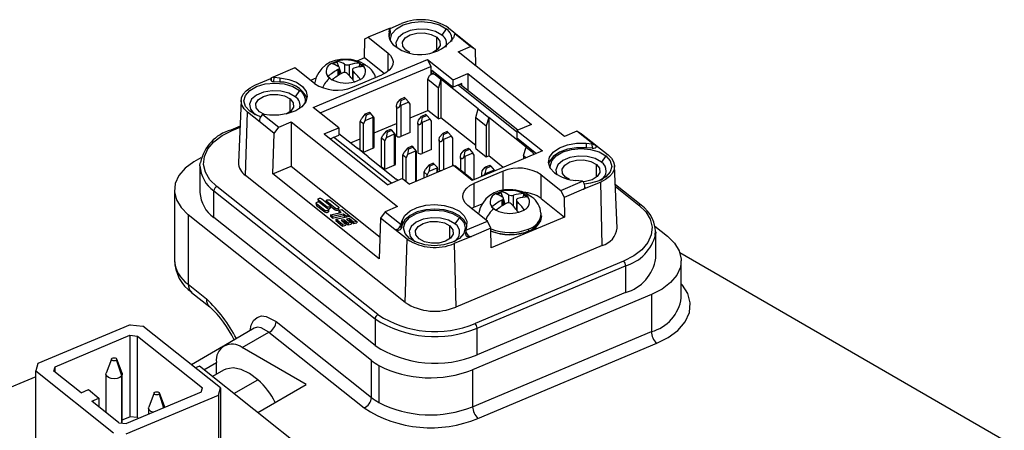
# Model space of a CAD drawing. Header units: millimetres. Extents: x 0 to 699, y 0 to 540.
# Tile 15 of 16: x 525 to 579, y 452 to 474. Entities that reach past the tile are written whole.
import ezdxf

# ---------------------------------------------------------------- set-up
doc = ezdxf.new("R2010")
doc.units = ezdxf.units.MM
doc.header["$LTSCALE"] = 2.5

msp = doc.modelspace()

# ---------------------------------------------------------------- linework, layer by layer
for p, q in [((545.2277, 473.892), (545.863, 474.1584)), ((543.8405, 473.3103), (544.023, 473.4101)), ((545.2265, 473.9149), (544.023, 473.4101)), ((544.023, 473.4101), (545.1062, 472.5494)), ((545.1746, 473.4554), (545.165, 473.4153)), ((545.1746, 473.7004), (545.2251, 473.8846)), ((545.1746, 473.7004), (545.1746, 473.4554)), ((545.2274, 473.6481), (545.1746, 473.4554)), ((545.2251, 473.8846), (545.2274, 473.6481)), ((545.2299, 473.6669), (545.2276, 473.9034)), ((547.8019, 472.6916), (547.8019, 473.4042)), ((548.3277, 473.8697), (548.085, 473.5229)), ((548.4518, 473.9217), (549.1319, 473.3813)), ((548.7808, 473.5595), (548.7302, 473.3753)), ((549.6701, 472.8938), (548.7957, 473.5885)), ((543.8138, 472.2698), (543.8405, 473.3103)), ((548.9882, 472.6078), (549.6701, 472.8938)), ((549.1424, 473.3731), (549.9212, 472.7543)), ((549.6701, 472.8938), (549.9212, 472.7543)), ((545.1062, 472.5494), (545.1062, 471.5314)), ((546.3158, 472.5659), (546.1029, 472.6916)), ((554.866, 467.9374), (548.9882, 472.6078)), ((549.9212, 472.7543), (549.9533, 471.8409)), ((540.9865, 469.5371), (547.2968, 472.1838)), ((541.3646, 469.2366), (547.4732, 471.7987)), ((541.9814, 471.9589), (542.305, 472.0947)), ((541.9933, 471.9561), (541.9814, 471.9589)), ((542.305, 472.0263), (542.0777, 471.931)), ((542.305, 472.0947), (542.3169, 472.0918)), ((542.305, 472.0263), (542.305, 472.0947)), ((542.3952, 471.7793), (542.305, 472.0263)), ((542.7165, 471.917), (542.7165, 471.4619)), ((542.9958, 471.27), (542.9958, 471.8914)), ((543.8138, 472.2698), (543.3947, 472.094)), ((543.5621, 471.9114), (543.4805, 471.7618)), ((543.5457, 471.9794), (543.5621, 471.9797)), ((543.5621, 471.9797), (543.6797, 471.8923)), ((543.5621, 471.9114), (543.5621, 471.9797)), ((543.7153, 471.7896), (543.5621, 471.9114)), ((543.6797, 471.8923), (543.7972, 471.7929)), ((543.7972, 471.7929), (543.7809, 471.7926)), ((544.906, 471.402), (543.8138, 472.2698)), ((547.2968, 472.1838), (548.7075, 471.0629)), ((547.2968, 472.1838), (547.4732, 471.7987)), ((547.4732, 471.7987), (547.4732, 471.3928)), ((539.9779, 471.7135), (538.7744, 471.2087)), ((541.0611, 470.8528), (539.9779, 471.7135)), ((541.7823, 471.2332), (541.7987, 471.2467)), ((541.8998, 471.1458), (541.7823, 471.2332)), ((542.3486, 471.62), (542.3486, 471.2905)), ((542.431, 471.3433), (542.431, 471.7218)), ((542.5322, 471.404), (542.431, 471.681)), ((543.1485, 471.6197), (543.1485, 471.0933)), ((543.1563, 470.6612), (544.7744, 471.3399)), ((543.1867, 471.0459), (543.1867, 471.5433)), ((547.6972, 471.4574), (547.5095, 471.3787)), ((547.532, 471.5887), (548.7075, 470.6546)), ((547.532, 471.3514), (547.532, 471.5887)), ((547.6533, 471.4923), (547.6533, 471.439)), ((547.7965, 471.3785), (547.7156, 471.3446)), ((547.7156, 471.3446), (548.0388, 471.0877)), ((548.7075, 471.0629), (549.5165, 471.4022)), ((549.5165, 471.4022), (553.0433, 468.6)), ((549.5165, 471.4022), (549.5165, 470.4707)), ((537.7729, 470.7652), (538.6445, 471.1308)), ((538.6449, 471.1371), (538.6412, 471.0746)), ((538.6792, 471.0027), (538.689, 471.1651)), ((538.81, 470.9565), (538.8246, 471.2001)), ((539.1438, 470.926), (538.81, 470.9565)), ((538.8246, 471.2001), (539.1438, 471.1709)), ((539.1438, 471.1709), (539.1438, 470.926)), ((541.1301, 471.1442), (540.8449, 471.0246)), ((541.0648, 470.8927), (541.0606, 470.8532)), ((541.0619, 470.8522), (541.0648, 470.8927)), ((542.0174, 471.0464), (541.8998, 471.1458)), ((542.0338, 471.0599), (542.0174, 471.0464)), ((543.2745, 470.9315), (543.2626, 470.9475)), ((543.5981, 471.0672), (543.2745, 470.9315)), ((543.5862, 471.0832), (543.5981, 471.0672)), ((547.3095, 471.0871), (547.3236, 471.1339)), ((547.3095, 471.0871), (547.8973, 470.6201)), ((547.3095, 469.3724), (547.3095, 471.0871)), ((548.0388, 471.0877), (547.8973, 470.6201)), ((550.0961, 469.4531), (548.0388, 471.0877)), ((548.0388, 471.0877), (548.0388, 468.9647)), ((548.7075, 470.6546), (548.7075, 471.0629)), ((549.1929, 470.8582), (548.7075, 470.6546)), ((548.9907, 470.7734), (552.2342, 468.1962)), ((552.276, 468.2782), (549.0856, 470.8132)), ((549.1929, 470.7279), (549.1929, 470.8582)), ((540.2376, 470.4765), (539.9949, 470.1297)), ((547.8973, 468.9054), (547.8973, 470.6201)), ((537.0095, 469.9261), (536.8628, 466.4987)), ((539.7117, 469.2984), (539.7117, 470.011)), ((545.5831, 469.6043), (545.5831, 467.9977)), ((545.6148, 469.7695), (545.7846, 469.9738)), ((545.7842, 469.6349), (545.8434, 469.9271)), ((546.0274, 470.0756), (545.7846, 469.9738)), ((545.7846, 469.9738), (545.8434, 469.9271)), ((546.2666, 469.8205), (545.8213, 469.6338)), ((545.8213, 469.6338), (545.8213, 467.9276)), ((545.8434, 469.9271), (546.0861, 470.0289)), ((546.0861, 470.0289), (546.0274, 470.0756)), ((546.0861, 470.0289), (546.2666, 469.8205)), ((546.3472, 469.7135), (546.2666, 469.8205)), ((546.3472, 468.1482), (546.3472, 469.7135)), ((537.2442, 465.7915), (537.3629, 469.2708)), ((538.0535, 468.722), (537.3629, 469.2708)), ((537.7296, 469.1796), (537.4869, 469.3228)), ((537.7296, 469.1796), (537.7764, 469.1446)), ((538.2957, 469.1443), (538.0128, 469.2984)), ((538.2091, 469.1483), (539.0835, 468.4535)), ((538.5807, 469.1183), (538.2615, 469.1475)), ((542.3972, 468.4162), (540.9865, 469.5371)), ((543.843, 469.1595), (543.6626, 468.9424)), ((543.9018, 469.1128), (543.8389, 468.8023)), ((544.0857, 469.2613), (543.843, 469.1595)), ((543.843, 469.1595), (543.9018, 469.1128)), ((543.9018, 469.1128), (544.1445, 469.2145)), ((544.1445, 469.2145), (544.0857, 469.2613)), ((544.3143, 469.0184), (544.1445, 469.2145)), ((546.3472, 468.9688), (547.3095, 469.3724)), ((547.2029, 469.1415), (546.9602, 469.0398)), ((547.019, 468.993), (547.2617, 469.0948)), ((547.2617, 469.0948), (547.2029, 469.1415)), ((547.2617, 469.0948), (547.4422, 468.8865)), ((547.8973, 468.9054), (547.3095, 469.3724)), ((549.9545, 468.9855), (550.0961, 469.4531)), ((550.0961, 469.4531), (550.6839, 468.9861)), ((538.0175, 468.8284), (538.0154, 468.7939)), ((538.8323, 468.1033), (538.0535, 468.7222)), ((539.0835, 468.4535), (539.7654, 468.7395)), ((539.7654, 468.7395), (545.6432, 464.0691)), ((539.7654, 468.7395), (539.7654, 466.2899)), ((543.582, 468.7678), (543.6626, 468.9424)), ((543.7583, 468.6276), (543.582, 468.7678)), ((543.582, 467.2025), (543.582, 468.7678)), ((543.8389, 468.8023), (543.7583, 468.6276)), ((543.7583, 467.0623), (543.7583, 468.6276)), ((544.2842, 468.9891), (543.8389, 468.8023)), ((544.2842, 468.9891), (544.2842, 467.2829)), ((544.346, 467.353), (544.346, 468.9594)), ((544.346, 468.1294), (545.5831, 468.6483)), ((546.7587, 468.6702), (546.7587, 467.0636)), ((546.7904, 468.8355), (546.9602, 469.0398)), ((546.9598, 468.7008), (547.019, 468.993)), ((546.9602, 469.0398), (547.019, 468.993)), ((547.4422, 468.8865), (546.9969, 468.6997)), ((546.9969, 468.6997), (546.9969, 466.9935)), ((547.5227, 468.7794), (547.4422, 468.8865)), ((547.5227, 467.2141), (547.5227, 468.7794)), ((547.8973, 468.9054), (548.0388, 468.9647)), ((549.9545, 467.4426), (548.0388, 468.9647)), ((549.9545, 468.9855), (550.5423, 468.5184)), ((549.9545, 467.2707), (549.9545, 468.9855)), ((550.6839, 468.9861), (550.5423, 468.5184)), ((550.5423, 468.5184), (550.5423, 466.8037)), ((552.7411, 467.3515), (550.6839, 468.9861)), ((550.6839, 468.9861), (550.6839, 466.8631)), ((553.0433, 468.6), (552.2342, 468.2607)), ((536.9486, 468.504), (536.4399, 468.2907)), ((536.5173, 468.2696), (536.9463, 468.4495)), ((538.756, 465.8665), (538.8323, 468.1033)), ((538.8323, 468.1033), (539.0835, 468.4535)), ((541.5882, 468.0769), (542.3972, 468.4162)), ((541.5882, 468.0769), (545.1149, 465.2747)), ((541.9245, 467.8097), (542.3972, 468.0079)), ((542.3972, 468.4162), (542.3972, 468.0079)), ((542.3972, 468.1061), (543.4332, 467.2829)), ((544.7575, 467.8337), (544.8381, 468.0083)), ((545.0186, 468.2254), (544.8381, 468.0083)), ((545.0774, 468.1787), (545.0145, 467.8682)), ((545.4597, 468.055), (545.0145, 467.8682)), ((545.2613, 468.3272), (545.0186, 468.2254)), ((545.0186, 468.2254), (545.0774, 468.1787)), ((545.0774, 468.1787), (545.3201, 468.2805)), ((545.3201, 468.2805), (545.2613, 468.3272)), ((545.4899, 468.0843), (545.3201, 468.2805)), ((545.4597, 468.055), (545.4597, 466.3488)), ((545.5216, 466.4189), (545.5216, 468.0253)), ((546.3472, 468.1482), (545.8213, 467.9276)), ((547.9659, 467.9014), (548.1358, 468.1057)), ((548.1354, 467.7668), (548.1946, 468.059)), ((548.3785, 468.2075), (548.1358, 468.1057)), ((548.1358, 468.1057), (548.1946, 468.059)), ((548.1946, 468.059), (548.4373, 468.1608)), ((548.4373, 468.1608), (548.3785, 468.2075)), ((548.4373, 468.1608), (548.6177, 467.9524)), ((552.2342, 468.2607), (553.6449, 467.1398)), ((552.2342, 468.2607), (552.2342, 467.8524)), ((555.5479, 468.2234), (554.866, 467.9374)), ((556.4223, 467.5286), (555.5479, 468.2234)), ((555.7991, 468.0839), (555.5479, 468.2234)), ((555.7991, 468.0839), (556.5779, 467.4651)), ((545.3044, 465.3542), (542.1139, 467.8891)), ((543.0513, 467.5864), (543.582, 467.809)), ((544.9339, 467.6936), (544.7575, 467.8337)), ((544.7575, 466.2684), (544.7575, 467.8337)), ((545.0145, 467.8682), (544.9339, 467.6936)), ((544.9339, 466.1283), (544.9339, 467.6936)), ((547.9343, 467.7361), (547.9343, 466.1295)), ((548.6177, 467.9524), (548.1724, 467.7656)), ((548.1724, 467.7656), (548.1724, 466.0933)), ((548.6983, 467.8453), (548.6177, 467.9524)), ((548.6983, 466.3138), (548.6983, 467.8453)), ((552.2342, 467.8524), (553.3086, 466.9988)), ((556.0508, 467.5586), (556.37, 467.5294)), ((556.0508, 467.5586), (556.0508, 467.3137)), ((556.37, 467.5294), (556.3846, 467.2831)), ((556.5872, 467.4576), (557.2686, 466.9162)), ((556.616, 467.4011), (556.6143, 467.4293)), ((544.021, 466.8159), (543.4332, 467.2829)), ((543.582, 467.2025), (543.7583, 467.0623)), ((543.7583, 467.0623), (544.2842, 467.2829)), ((545.9331, 466.8996), (546.0137, 467.0743)), ((546.1095, 466.7595), (545.9331, 466.8996)), ((545.9331, 465.6067), (545.9331, 466.8996)), ((546.1941, 467.2913), (546.0137, 467.0743)), ((546.19, 466.9342), (546.1095, 466.7595)), ((546.2529, 467.2446), (546.19, 466.9342)), ((546.6353, 467.1209), (546.19, 466.9342)), ((546.4369, 467.3931), (546.1941, 467.2913)), ((546.1941, 467.2913), (546.2529, 467.2446)), ((546.2529, 467.2446), (546.4956, 467.3464)), ((546.4956, 467.3464), (546.4369, 467.3931)), ((546.6655, 467.1503), (546.4956, 467.3464)), ((546.6353, 467.1209), (546.6353, 465.4486)), ((546.6971, 465.4848), (546.6971, 467.0912)), ((547.5227, 467.2141), (546.9969, 466.9935)), ((549.1415, 466.9673), (549.3114, 467.1716)), ((549.3109, 466.8327), (549.3701, 467.1249)), ((549.5541, 467.2734), (549.3114, 467.1716)), ((549.3114, 467.1716), (549.3701, 467.1249)), ((549.7933, 467.0183), (549.348, 466.8316)), ((549.3701, 467.1249), (549.6128, 467.2267)), ((549.6128, 467.2267), (549.5541, 467.2734)), ((549.6128, 467.2267), (549.7933, 467.0183)), ((553.6449, 467.1398), (549.7616, 465.5111)), ((549.8739, 466.9113), (549.7933, 467.0183)), ((549.8739, 465.5581), (549.8739, 466.9113)), ((549.9545, 467.2707), (550.5423, 466.8037)), ((552.5995, 466.8838), (552.7411, 467.3515)), ((552.5995, 466.8838), (552.7498, 466.7644)), ((552.5995, 466.8838), (552.5995, 466.7014)), ((552.7411, 467.3515), (553.0644, 467.0946)), ((553.0644, 467.0946), (553.1453, 467.1285)), ((556.3846, 467.2831), (556.0508, 467.3137)), ((534.7364, 466.3152), (534.7471, 466.4842)), ((544.021, 466.8159), (545.564, 465.5899)), ((544.9339, 466.1283), (545.4597, 466.3488)), ((546.1095, 465.4666), (546.1095, 466.7595)), ((547.3697, 466.3572), (547.1893, 466.1402)), ((547.6124, 466.459), (547.3697, 466.3572)), ((547.3697, 466.3572), (547.4285, 466.3105)), ((547.4285, 466.3105), (547.6712, 466.4123)), ((547.6712, 466.4123), (547.6124, 466.459)), ((547.8411, 466.2162), (547.6712, 466.4123)), ((549.1098, 466.8021), (549.1098, 466.0869)), ((549.348, 466.8316), (549.348, 465.8977)), ((550.7296, 466.3393), (550.4869, 466.2375)), ((550.5423, 466.8037), (550.6839, 466.8631)), ((551.4789, 466.2313), (550.6839, 466.8631)), ((550.7884, 466.2926), (550.7296, 466.3393)), ((556.6187, 465.6861), (556.6187, 466.3987)), ((557.1445, 466.8642), (556.9018, 466.5174)), ((534.7364, 466.3152), (534.7364, 464.8454)), ((546.061, 458.786), (537.2442, 465.7915)), ((538.756, 465.8665), (539.7654, 466.2899)), ((544.6339, 461.1962), (538.756, 465.8665)), ((539.7654, 466.2899), (544.6746, 462.3892)), ((544.7575, 466.2684), (544.9339, 466.1283)), ((548.733, 466.3284), (546.306, 465.3104)), ((547.1087, 465.9655), (547.1893, 466.1402)), ((547.285, 465.8254), (547.1087, 465.9655)), ((547.1087, 465.6471), (547.1087, 465.9655)), ((547.3656, 466.0001), (547.285, 465.8254)), ((547.285, 465.7211), (547.285, 465.8254)), ((547.4285, 466.3105), (547.3656, 466.0001)), ((547.8109, 466.1868), (547.3656, 466.0001)), ((547.8109, 466.1868), (547.8109, 465.9416)), ((547.8727, 465.9676), (547.8727, 466.1572)), ((549.7616, 465.5111), (548.733, 466.3284)), ((548.733, 466.3284), (548.7994, 466.3253)), ((549.0639, 466.1152), (548.7994, 466.3253)), ((549.1043, 466.0913), (549.0639, 466.1152)), ((549.5746, 465.7177), (549.1043, 466.0913)), ((551.4751, 466.0157), (549.8571, 465.337)), ((550.2854, 465.868), (550.2854, 465.7308)), ((550.3171, 466.0332), (550.4869, 466.2375)), ((550.4865, 465.8986), (550.5457, 466.1908)), ((550.4869, 466.2375), (550.5457, 466.1908)), ((550.9689, 466.0842), (550.5236, 465.8975)), ((550.5236, 465.8975), (550.5236, 465.8306)), ((550.5457, 466.1908), (550.7884, 466.2926)), ((550.7884, 466.2926), (550.9689, 466.0842)), ((551.0071, 466.0334), (550.9689, 466.0842)), ((551.4751, 464.9509), (551.4751, 466.0157)), ((553.5703, 465.8241), (554.6535, 464.9634)), ((553.5703, 464.5176), (553.5703, 465.8241)), ((557.7686, 462.8864), (557.622, 466.3137)), ((545.9239, 465.614), (545.1149, 465.2747)), ((545.6685, 465.5069), (545.564, 465.5899)), ((545.9239, 465.614), (546.306, 465.3104)), ((546.696, 465.474), (546.6971, 465.4848)), ((549.8026, 465.5282), (549.5341, 465.7415)), ((549.5341, 465.7415), (549.5746, 465.7177)), ((549.5746, 465.7094), (549.5746, 465.7177)), ((549.8571, 465.337), (549.8571, 464.0306)), ((554.6535, 464.9634), (555.857, 465.4682)), ((555.1326, 465.5603), (554.9197, 465.6861)), ((555.8068, 465.4768), (555.4876, 465.506)), ((556.8585, 465.4218), (555.908, 465.0231)), ((556.9448, 461.9238), (556.8585, 465.4218)), ((559.087, 464.1441), (557.6665, 465.2728)), ((533.3258, 464.9776), (533.3258, 461.1398)), ((535.5071, 464.946), (544.4003, 457.8798)), ((535.5071, 463.4762), (535.5071, 464.946)), ((544.5621, 458.1109), (535.6689, 465.1772)), ((551.0333, 464.7666), (551.3569, 464.9023)), ((551.0452, 464.7637), (551.0333, 464.7666)), ((551.3569, 464.834), (551.1296, 464.7386)), ((551.3569, 464.9023), (551.3688, 464.8995)), ((551.3569, 464.834), (551.3569, 464.9023)), ((551.4471, 464.587), (551.3569, 464.834)), ((551.7683, 464.7246), (551.7683, 464.2696)), ((552.614, 464.719), (552.5324, 464.5694)), ((552.5976, 464.7871), (552.614, 464.7874)), ((552.614, 464.7874), (552.7316, 464.7)), ((552.614, 464.719), (552.614, 464.7874)), ((552.7672, 464.5973), (552.614, 464.719)), ((554.6535, 464.9634), (554.836, 464.5736)), ((555.908, 465.0232), (554.836, 464.5736)), ((555.9903, 465.1204), (555.986, 465.1927)), ((557.6706, 465.1774), (558.9626, 464.1508)), ((541.1544, 464.2583), (541.1544, 464.1766)), ((541.6373, 463.8532), (541.1762, 464.2196)), ((541.1762, 464.2196), (541.1762, 464.1379)), ((541.2516, 464.4639), (541.2516, 464.3822)), ((541.7345, 464.0588), (541.2734, 464.4252)), ((541.2734, 464.4252), (541.2734, 464.3435)), ((541.2734, 464.3435), (541.3015, 464.3213)), ((541.3607, 464.297), (541.8218, 463.9306)), ((541.4579, 464.5026), (541.919, 464.1362)), ((541.7109, 464.3821), (541.7109, 464.3015)), ((542.1938, 463.977), (541.7327, 464.3434)), ((541.7327, 464.3434), (541.7327, 464.2842)), ((541.9172, 464.4208), (542.3783, 464.0544)), ((549.8571, 464.0306), (550.305, 464.2184)), ((551.4005, 464.4276), (551.4005, 464.0982)), ((551.4829, 464.151), (551.4829, 464.5295)), ((551.5841, 464.2116), (551.4829, 464.4887)), ((552.0477, 464.0777), (552.0477, 464.6991)), ((552.2004, 464.4273), (552.2004, 463.901)), ((552.2386, 463.8535), (552.2386, 464.351)), ((552.7316, 464.7), (552.8491, 464.6006)), ((552.8491, 464.6006), (552.8328, 464.6003)), ((553.5703, 464.5176), (554.8627, 463.4907)), ((554.836, 464.5736), (554.8627, 463.4907)), ((544.1996, 455.5873), (534.0897, 463.6203)), ((534.0897, 463.6203), (534.0897, 459.7826)), ((541.1762, 464.1379), (541.6373, 463.7715)), ((541.6373, 463.7715), (541.6373, 463.8532)), ((541.7345, 463.9999), (541.7345, 464.0588)), ((541.8435, 463.8102), (541.8435, 463.8919)), ((541.9334, 463.6179), (542.5365, 463.7516)), ((542.06, 463.5173), (541.9334, 463.6179)), ((541.9334, 463.6179), (541.9334, 463.5363)), ((541.9408, 464.0158), (541.9408, 464.0975)), ((541.9408, 464.0964), (542.1938, 463.8954)), ((542.6631, 463.651), (542.06, 463.5173)), ((542.1938, 463.8954), (542.1938, 463.977)), ((542.3948, 463.8642), (542.5691, 463.9028)), ((542.5365, 463.7516), (542.3948, 463.8642)), ((542.3948, 463.8642), (542.3948, 463.7825)), ((542.3948, 463.7825), (542.4561, 463.7338)), ((542.4001, 463.934), (542.4001, 464.0157)), ((542.5691, 463.9028), (542.9747, 463.5805)), ((542.8005, 463.5419), (542.6631, 463.651)), ((542.6631, 463.651), (542.6631, 463.5693)), ((544.9614, 463.7831), (544.7102, 463.433)), ((545.6432, 464.0691), (544.9614, 463.7831)), ((544.9614, 463.7831), (545.8357, 463.0884)), ((550.6084, 463.2668), (549.5252, 464.1275)), ((549.7254, 463.9684), (549.8571, 464.0306)), ((550.1167, 463.7003), (550.1125, 463.6609)), ((550.1138, 463.6598), (550.1167, 463.7003)), ((550.8342, 464.0409), (550.8506, 464.0543)), ((550.9517, 463.9534), (550.8342, 464.0409)), ((551.0693, 463.854), (550.9517, 463.9534)), ((551.0857, 463.8675), (551.0693, 463.854)), ((552.3264, 463.7391), (552.3145, 463.7552)), ((552.65, 463.8748), (552.3264, 463.7391)), ((552.6381, 463.8909), (552.65, 463.8748)), ((553.5788, 463.5867), (553.5666, 463.7003)), ((544.4003, 456.41), (535.5071, 463.4762)), ((541.9334, 463.5363), (542.06, 463.4357)), ((542.06, 463.4357), (542.6631, 463.5693)), ((542.06, 463.5173), (542.06, 463.4357)), ((542.2362, 463.3773), (543.0136, 463.5496)), ((542.6101, 463.0803), (542.2362, 463.3773)), ((542.2362, 463.3773), (542.2362, 463.2957)), ((542.2362, 463.2957), (542.6101, 462.9986)), ((542.6742, 463.3478), (542.5347, 463.3169)), ((542.5347, 463.3169), (542.7841, 463.1188)), ((542.7841, 463.1188), (542.6101, 463.0803)), ((542.6101, 462.9986), (542.6101, 463.0803)), ((542.6151, 463.2531), (542.6742, 463.2662)), ((542.6631, 463.5693), (542.759, 463.4932)), ((542.9235, 463.1497), (542.6742, 463.3478)), ((542.6742, 463.3478), (542.6742, 463.2662)), ((542.6742, 463.2662), (542.9235, 463.0681)), ((542.7841, 463.1188), (542.7841, 463.0372)), ((542.9747, 463.5805), (542.8005, 463.5419)), ((542.8005, 463.5419), (542.8005, 463.5024)), ((542.9639, 463.412), (542.8296, 463.3823)), ((542.8296, 463.3823), (543.0789, 463.1842)), ((542.91, 463.3184), (542.9639, 463.3304)), ((543.0789, 463.1842), (542.9235, 463.1497)), ((542.9235, 463.1497), (542.9235, 463.0681)), ((542.9235, 463.0681), (543.0789, 463.1025)), ((543.2132, 463.2139), (542.9639, 463.412)), ((542.9639, 463.412), (542.9639, 463.3304)), ((542.9639, 463.3304), (543.2132, 463.1323)), ((542.9747, 463.5805), (542.9747, 463.541)), ((543.0136, 463.5496), (543.3875, 463.2525)), ((543.0789, 463.1842), (543.0789, 463.1025)), ((543.3875, 463.2525), (543.2132, 463.2139)), ((543.2132, 463.2139), (543.2132, 463.1323)), ((543.2132, 463.1323), (543.3875, 463.1709)), ((543.3875, 463.2525), (543.3875, 463.1709)), ((544.7102, 463.433), (544.6339, 461.1962)), ((545.489, 462.8141), (544.7102, 463.433)), ((545.8483, 462.864), (545.8506, 463.1174)), ((545.8506, 463.1174), (545.9012, 463.3016)), ((545.9012, 463.3016), (545.9012, 463.0567)), ((549.0543, 463.471), (548.8116, 463.1242)), ((549.4049, 462.762), (550.6084, 463.2668)), ((550.7909, 462.877), (550.6084, 463.2668)), ((554.8627, 463.4907), (550.8176, 461.7941)), ((542.6101, 462.9986), (542.7841, 463.0372)), ((546.1796, 462.2652), (545.489, 462.814)), ((545.9012, 463.0567), (545.8483, 462.864)), ((548.5285, 462.2929), (548.5285, 463.0054)), ((549.4038, 462.7748), (549.4015, 462.5213)), ((549.4569, 462.9765), (549.4063, 462.7923)), ((550.7909, 462.877), (549.7189, 462.4274)), ((550.8176, 461.7941), (550.7909, 462.877)), ((552.8575, 462.8314), (552.8647, 462.7117)), ((559.8472, 462.9934), (560.5417, 462.4416)), ((559.895, 462.6862), (559.8843, 462.5172)), ((559.895, 461.2165), (559.895, 462.6862)), ((546.061, 458.786), (546.1796, 462.2652)), ((546.5464, 462.1741), (546.3037, 462.3173)), ((546.5464, 462.1741), (546.5931, 462.139)), ((549.719, 462.4272), (548.7684, 462.0285)), ((548.7684, 462.0285), (548.8546, 458.5306)), ((556.9448, 461.9238), (548.8546, 458.5306)), ((561.2309, 461.5287), (579.1355, 451.1926)), ((558.1141, 461.0585), (549.9188, 457.6211)), ((561.3057, 459.0429), (561.3057, 461.0843)), ((550.0363, 457.3644), (558.2317, 460.8018)), ((558.2317, 460.8018), (558.2317, 459.332)), ((534.0897, 459.7826), (535.0889, 458.9886)), ((534.2766, 459.3389), (535.2758, 458.545)), ((558.2317, 459.332), (550.0363, 455.8947)), ((559.6568, 459.2161), (549.7868, 455.0764)), ((559.6568, 459.2161), (559.6568, 457.1748)), ((538.9412, 457.7241), (544.1996, 453.5459)), ((544.4003, 457.8798), (544.4003, 456.41)), ((530.8785, 457.5485), (525.7817, 455.4108)), ((530.8785, 457.5485), (531.5769, 457.4847)), ((535.8677, 454.0753), (531.5769, 457.4847)), ((537.7348, 457.3594), (536.0627, 456.3942)), ((537.0627, 456.2952), (538.5367, 457.1461)), ((538.5367, 457.1461), (543.7951, 452.968)), ((549.7868, 453.0351), (559.6568, 457.1748)), ((550.0363, 455.8947), (550.0363, 457.3644)), ((526.7373, 455.2408), (530.8633, 456.9713)), ((530.8633, 456.9713), (531.2824, 456.933)), ((530.8633, 456.9713), (530.8633, 452.4803)), ((531.2824, 456.933), (534.8679, 454.0841)), ((531.2824, 452.442), (531.2824, 456.933)), ((536.0278, 456.3726), (534.2605, 455.3523)), ((540.5982, 454.2541), (537.0627, 456.2952)), ((550.0807, 452.3933), (559.9507, 456.533)), ((529.8518, 455.6636), (529.5586, 454.8837)), ((530.4136, 454.7285), (530.1368, 455.6118)), ((530.4381, 454.8837), (530.1449, 455.6636)), ((534.9521, 455.0753), (535.6485, 455.4773)), ((535.6485, 454.8166), (535.6485, 455.4785)), ((544.1996, 453.5459), (544.1996, 455.5873)), ((525.7817, 455.4108), (525.6711, 455.0076)), ((525.6711, 455.0076), (529.9619, 451.5983)), ((525.6711, 450.5166), (525.6711, 455.0076)), ((526.671, 454.9989), (526.7373, 455.2408)), ((528.1698, 453.8079), (526.671, 454.9989)), ((526.7373, 454.9461), (526.7373, 455.2408)), ((534.7071, 455.2699), (534.4827, 455.1758)), ((542.0544, 449.4319), (534.7071, 455.2699)), ((536.0413, 455.0434), (535.4337, 454.6926)), ((544.6072, 455.3118), (544.6072, 453.2704)), ((549.7868, 455.0764), (549.7868, 453.0351)), ((525.6711, 454.691), (519.9268, 452.2817)), ((529.5484, 454.8286), (529.5484, 452.7126)), ((530.4136, 452.1356), (530.4136, 454.7285)), ((530.4484, 452.1324), (530.4484, 454.8286)), ((536.6106, 453.7575), (537.9379, 454.5237)), ((528.1698, 453.8079), (528.5743, 453.9776)), ((528.5743, 453.9776), (529.1621, 453.5105)), ((534.8015, 453.8422), (530.6755, 452.1116)), ((534.8015, 453.8422), (534.8679, 454.0841)), ((535.7571, 453.6721), (535.8677, 454.0753)), ((535.8677, 454.0753), (535.8677, 449.5843)), ((537.9266, 452.7118), (540.5982, 454.2541)), ((528.7576, 453.3409), (529.1621, 453.5105)), ((530.2565, 452.1499), (528.7576, 453.3409)), ((529.1621, 453.5105), (529.1621, 453.0195)), ((530.6603, 451.5344), (535.7571, 453.6721)), ((532.2029, 453.7954), (531.9097, 453.0156)), ((532.4879, 453.7437), (532.7294, 452.9731)), ((532.7893, 453.0156), (532.4961, 453.7954)), ((535.7571, 453.6721), (535.7571, 449.1811)), ((531.8995, 452.9605), (531.8995, 452.625)), ((532.7893, 453.0156), (532.7942, 453.0003)), ((530.4484, 452.3063), (530.8633, 452.4803)), ((531.2824, 452.442), (530.8633, 452.4803)), ((531.2824, 452.442), (531.3448, 452.3924)), ((530.2565, 452.1499), (530.6755, 452.1116))]:
    msp.add_line(p, q)
at = {"flags": 128}
for points in [[(545.2642, 473.1773), (545.2524, 473.2929), (545.3356, 473.5961), (545.5771, 473.8697), (545.9532, 474.0868), (546.4271, 474.2262), (546.9524, 474.2742), (547.4777, 474.2262), (547.9516, 474.0868), (548.3277, 473.8697)], [(548.085, 473.5229), (547.7353, 473.7179), (547.2911, 473.8321), (546.8061, 473.8517), (546.3387, 473.7743), (545.9453, 473.6093), (545.6734, 473.3766), (545.5558, 473.1043), (545.5918, 472.8575)], [(546.1029, 472.6916), (545.9314, 472.9064), (545.9153, 473.1427), (546.0571, 473.3646), (546.3352, 473.5383), (546.7073, 473.6373), (547.1167, 473.6466), (547.501, 473.5647), (547.8019, 473.4042)], [(547.8019, 473.4042), (547.9734, 473.1894), (547.9895, 472.9531), (547.8477, 472.7312), (547.589, 472.5659)], [(545.1062, 472.5494), (545.2549, 472.403), (545.3512, 472.2426), (545.3915, 472.0744), (545.3742, 471.905), (545.3, 471.7407), (545.1716, 471.588), (544.9942, 471.4526), (544.7744, 471.3399)], [(542.3486, 471.62), (542.3952, 471.6534), (542.4237, 471.6912), (542.4307, 471.7287), (542.4159, 471.7619), (542.3928, 471.7812)], [(543.2309, 471.7046), (543.1844, 471.6832), (543.1559, 471.6512), (543.1489, 471.6126), (543.1636, 471.5717), (543.1867, 471.5433)], [(547.3236, 471.1339), (547.3618, 471.229), (547.4061, 471.2974), (547.4912, 471.3699), (547.5494, 471.3909), (547.6076, 471.3926), (547.6637, 471.3765), (547.7156, 471.3446)], [(537.3629, 469.2708), (537.1791, 469.4517), (537.0601, 469.6499), (537.0103, 469.8576), (537.0317, 470.067), (537.1235, 470.27), (537.282, 470.4587), (537.5013, 470.6259), (537.7729, 470.7652)], [(537.4869, 469.3228), (537.2454, 469.5964), (537.1622, 469.8996), (537.2454, 470.2029), (537.4869, 470.4765), (537.863, 470.6936), (538.3369, 470.833), (538.8622, 470.881), (539.3876, 470.833), (539.8615, 470.6936), (540.2376, 470.4765)], [(539.1438, 471.1709), (539.6333, 471.0836), (540.0603, 470.9201), (540.3902, 470.6939), (540.5964, 470.4231), (540.6621, 470.1298), (540.5819, 469.8376), (540.3624, 469.5704), (540.0214, 469.3497), (539.5865, 469.1933), (539.0929, 469.1141), (538.5807, 469.1183)], [(539.9949, 470.1297), (539.6451, 470.3247), (539.2009, 470.4389), (538.7159, 470.4585), (538.2485, 470.3811), (537.8552, 470.2161), (537.5833, 469.9834), (537.4656, 469.7111), (537.5165, 469.4319), (537.7296, 469.1796)], [(538.0128, 469.2984), (537.8412, 469.5132), (537.8252, 469.7495), (537.967, 469.9714), (538.2451, 470.1451), (538.6171, 470.2441), (539.0265, 470.2534), (539.4109, 470.1715), (539.7117, 470.011)], [(539.7117, 470.011), (539.8832, 469.7962), (539.8993, 469.5599), (539.7575, 469.338), (539.4989, 469.1727)], [(545.7842, 469.6349), (545.7, 469.5311), (545.6735, 469.5131), (545.6496, 469.5042), (545.6289, 469.504), (545.6118, 469.5121), (545.5984, 469.5282), (545.5888, 469.5525), (545.5838, 469.5844), (545.5838, 469.6235), (545.6148, 469.7695)], [(545.8213, 469.6338), (545.8035, 469.6305), (545.7842, 469.6349)], [(538.0926, 469.0246), (537.863, 469.1057), (537.4869, 469.3228)], [(544.3143, 469.0184), (544.3002, 469), (544.2842, 468.9891)], [(544.3455, 468.9594), (544.3456, 468.9621), (544.3143, 469.0184)], [(546.9598, 468.7008), (546.8756, 468.597), (546.8491, 468.579), (546.8252, 468.5701), (546.8044, 468.5699), (546.7874, 468.578), (546.7739, 468.5942), (546.7644, 468.6184), (546.7594, 468.6503), (546.7593, 468.6894), (546.7904, 468.8355)], [(546.9969, 468.6997), (546.9791, 468.6964), (546.9598, 468.7008)], [(535.6689, 465.1772), (535.2887, 465.5516), (535.0424, 465.9617), (534.9394, 466.3916), (534.9837, 466.8248), (535.1735, 467.2447), (535.5016, 467.6352), (535.9553, 467.9813), (536.5173, 468.2696)], [(545.4899, 468.0843), (545.4758, 468.0659), (545.4597, 468.055)], [(545.5211, 468.0253), (545.5212, 468.028), (545.4899, 468.0843)], [(545.5831, 467.9977), (545.5873, 467.9775), (545.6118, 467.9468), (545.6548, 467.9238), (545.7097, 467.9121), (545.7682, 467.9135), (545.8213, 467.9276)], [(548.1354, 467.7668), (548.0511, 467.663), (548.0246, 467.645), (548.0007, 467.6361), (547.98, 467.6359), (547.9629, 467.6439), (547.9495, 467.6601), (547.94, 467.6843), (547.935, 467.7162), (547.9349, 467.7553), (547.9659, 467.9014)], [(548.1724, 467.7656), (548.1547, 467.7623), (548.1354, 467.7668)], [(554.313, 465.9215), (554.0685, 466.1918), (553.9706, 466.4915), (554.0275, 466.7947), (554.2344, 467.0752), (554.5735, 467.309), (555.0156, 467.476), (555.5226, 467.5616), (556.0508, 467.5586)], [(546.6655, 467.1503), (546.6514, 467.1318), (546.6353, 467.1209)], [(546.6967, 467.0912), (546.6967, 467.0939), (546.6655, 467.1503)], [(546.7587, 467.0636), (546.7629, 467.0434), (546.7874, 467.0127), (546.8303, 466.9898), (546.8852, 466.9781), (546.9437, 466.9794), (546.9969, 466.9935)], [(549.3109, 466.8327), (549.2267, 466.7289), (549.2002, 466.7109), (549.1763, 466.702), (549.1556, 466.7018), (549.1385, 466.7099), (549.1251, 466.726), (549.1156, 466.7502), (549.1105, 466.7821), (549.1105, 466.8212), (549.1415, 466.9673)], [(556.0508, 467.3137), (555.5226, 467.3166), (555.0156, 467.231), (554.5735, 467.0641), (554.2344, 466.8303), (554.0275, 466.5497), (553.9817, 466.4098)], [(554.081, 466.1717), (554.0692, 466.2873), (554.1524, 466.5906), (554.3939, 466.8642), (554.77, 467.0813), (555.2439, 467.2207), (555.7692, 467.2687), (556.2945, 467.2207), (556.7684, 467.0813), (557.1445, 466.8642)], [(557.2686, 466.9162), (557.4523, 466.7353), (557.5713, 466.5371), (557.6211, 466.3293), (557.5997, 466.12), (557.508, 465.917), (557.3494, 465.7283), (557.1301, 465.5611), (556.8585, 465.4218)], [(534.7841, 466.7606), (534.3885, 466.545), (533.9152, 466.1841), (533.573, 465.7768), (533.375, 465.3388), (533.3288, 464.8869), (533.4363, 464.4385), (533.6932, 464.0108), (534.0897, 463.6203)], [(549.348, 466.8316), (549.3302, 466.8283), (549.3109, 466.8327)], [(556.9018, 466.5174), (556.5521, 466.7124), (556.1079, 466.8266), (555.6228, 466.8461), (555.1555, 466.7688), (554.7621, 466.6038), (554.4902, 466.3711), (554.3726, 466.0987), (554.4086, 465.852)], [(554.9197, 465.6861), (554.7482, 465.9009), (554.7321, 466.1372), (554.8739, 466.3591), (555.152, 466.5328), (555.5241, 466.6318), (555.9334, 466.6411), (556.3178, 466.5592), (556.6187, 466.3987)], [(556.6187, 466.3987), (556.7902, 466.1839), (556.8063, 465.9475), (556.6645, 465.7257), (556.3864, 465.552), (556.0143, 465.453), (555.8831, 465.4398)], [(557.1445, 466.8642), (557.386, 466.5906), (557.4692, 466.2873), (557.386, 465.9841), (557.1445, 465.7105), (556.7684, 465.4934), (556.2945, 465.354), (555.9585, 465.312)], [(547.8411, 466.2162), (547.8269, 466.1978), (547.8109, 466.1868)], [(547.8722, 466.1572), (547.8723, 466.1598), (547.8411, 466.2162)], [(547.9343, 466.1295), (547.9384, 466.1093), (547.9629, 466.0786), (548.0059, 466.0557), (548.0561, 466.0445)], [(550.4865, 465.8986), (550.4023, 465.7948), (550.3758, 465.7768), (550.3519, 465.7679), (550.3311, 465.7677), (550.3141, 465.7758), (550.3007, 465.7919), (550.2911, 465.8162), (550.2861, 465.8481), (550.286, 465.8872), (550.3171, 466.0332)], [(550.5236, 465.8975), (550.5058, 465.8942), (550.4865, 465.8986)], [(549.5252, 464.1275), (549.3765, 464.2739), (549.2802, 464.4343), (549.2399, 464.6025), (549.2572, 464.7719), (549.3315, 464.9362), (549.4598, 465.0889), (549.6373, 465.2243), (549.8571, 465.337)], [(541.1544, 464.1766), (541.1576, 464.1613), (541.1762, 464.1379)], [(541.1762, 464.2196), (541.1576, 464.2429), (541.1558, 464.2686), (541.1712, 464.2927), (541.2014, 464.3115), (541.2418, 464.3223), (541.2863, 464.3233), (541.328, 464.3144), (541.3607, 464.297)], [(541.2516, 464.3822), (541.2548, 464.3669), (541.2734, 464.3435)], [(541.2734, 464.4252), (541.2548, 464.4485), (541.253, 464.4742), (541.2684, 464.4983), (541.2986, 464.5171), (541.339, 464.5279), (541.3835, 464.5289), (541.4252, 464.52), (541.4579, 464.5026)], [(541.7327, 464.3434), (541.7141, 464.3667), (541.7123, 464.3924), (541.7277, 464.4165), (541.7579, 464.4353), (541.7983, 464.4461), (541.8428, 464.4471), (541.8845, 464.4382), (541.9172, 464.4208)], [(545.9012, 463.3016), (546.0525, 463.5842), (546.3356, 463.8307), (546.7276, 464.0212), (547.1966, 464.1402), (547.7047, 464.1781), (548.2107, 464.1318), (548.6737, 464.0051), (549.0561, 463.8083), (549.3269, 463.5572), (549.4642, 463.2723), (549.4569, 462.9765)], [(551.4005, 464.4276), (551.4471, 464.461), (551.4756, 464.4988), (551.4826, 464.5364), (551.4678, 464.5696), (551.4447, 464.5889)], [(552.2828, 464.5123), (552.2363, 464.4908), (552.2078, 464.4588), (552.2007, 464.4203), (552.2155, 464.3794), (552.2386, 464.351)], [(541.8218, 463.9306), (541.8404, 463.9072), (541.8421, 463.8816), (541.8267, 463.8575), (541.7966, 463.8386), (541.7562, 463.8279), (541.7117, 463.8269), (541.67, 463.8358), (541.6373, 463.8532)], [(541.6373, 463.7715), (541.67, 463.7541), (541.7117, 463.7452), (541.7562, 463.7462), (541.7966, 463.757), (541.8267, 463.7758), (541.8421, 463.7999), (541.8435, 463.8102)], [(541.919, 464.1362), (541.9376, 464.1129), (541.9394, 464.0872), (541.924, 464.0631), (541.8938, 464.0443), (541.8534, 464.0335), (541.8089, 464.0325), (541.7672, 464.0414), (541.7345, 464.0588)], [(541.7937, 463.9529), (541.8089, 463.9508), (541.8534, 463.9518), (541.8938, 463.9626), (541.924, 463.9815), (541.9394, 464.0055), (541.9408, 464.0158)], [(542.3783, 464.0544), (542.3969, 464.0311), (542.3987, 464.0054), (542.3833, 463.9813), (542.3531, 463.9625), (542.3127, 463.9517), (542.2682, 463.9507), (542.2265, 463.9596), (542.1938, 463.977)], [(542.1938, 463.8954), (542.2265, 463.8779), (542.2682, 463.869), (542.3127, 463.8701), (542.3531, 463.8808), (542.3833, 463.8997), (542.3987, 463.9237), (542.4001, 463.934)], [(549.4665, 463.0166), (549.4642, 463.0273), (549.3269, 463.3122), (549.0561, 463.5633), (548.6737, 463.7602), (548.2107, 463.8869), (547.7047, 463.9331), (547.1966, 463.8952), (546.7276, 463.7762), (546.3356, 463.5857), (546.0525, 463.3392), (545.9012, 463.0567)], [(546.3037, 462.3173), (546.0622, 462.5908), (545.979, 462.8941), (546.0622, 463.1974), (546.3037, 463.471), (546.6798, 463.6881), (547.1537, 463.8275), (547.679, 463.8755), (548.2043, 463.8275), (548.6783, 463.6881), (549.0543, 463.471)], [(558.9626, 464.1508), (559.3427, 463.7764), (559.589, 463.3664), (559.692, 462.9365), (559.6478, 462.5032), (559.4579, 462.0833), (559.1299, 461.6928), (558.6761, 461.3468), (558.1141, 461.0585)], [(548.8116, 463.1242), (548.4619, 463.3192), (548.0177, 463.4333), (547.5327, 463.4529), (547.0653, 463.3756), (546.6719, 463.2106), (546.4001, 462.9779), (546.2824, 462.7055), (546.3333, 462.4264), (546.5464, 462.1741)], [(549.0543, 463.471), (549.2958, 463.1974), (549.379, 462.8941), (549.2958, 462.5908), (549.0543, 462.3173), (548.6783, 462.1002), (548.2043, 461.9608), (547.679, 461.9127), (547.1537, 461.9608), (546.6798, 462.1002), (546.3037, 462.3173)], [(546.8295, 462.2929), (546.658, 462.5076), (546.6419, 462.744), (546.7837, 462.9659), (547.0618, 463.1395), (547.4339, 463.2386), (547.8433, 463.2478), (548.2276, 463.166), (548.5285, 463.0054)], [(553.5815, 463.5526), (553.5356, 463.2856), (553.3538, 463.0195), (553.0495, 462.7937), (552.6474, 462.6266), (552.18, 462.5316), (551.6851, 462.5166), (551.203, 462.5826), (550.7949, 462.7144)], [(548.5285, 463.0054), (548.7, 462.7907), (548.7161, 462.5543), (548.5743, 462.3324), (548.2962, 462.1588), (547.9241, 462.0597), (547.5148, 462.0505), (547.1304, 462.1323), (546.8295, 462.2929)], [(560.5417, 462.4416), (560.9382, 462.051), (561.1951, 461.6233), (561.3026, 461.1749), (561.2564, 460.7231), (561.0584, 460.2851), (560.7162, 459.8778), (560.243, 459.5168), (559.6568, 459.2161)], [(559.9507, 456.533), (560.5864, 456.856), (561.1051, 457.2426), (561.5117, 457.7111), (561.7503, 458.2283), (561.8002, 458.7627), (561.6643, 459.2808), (561.3781, 459.7409), (561.3057, 459.8115)], [(537.5105, 457.23), (537.5579, 457.5333), (537.6974, 457.7918), (537.8892, 457.9621), (538.1241, 458.0384), (538.3936, 458.0159), (538.9412, 457.7241)], [(538.5367, 457.1461), (538.1192, 457.3915), (537.904, 457.414), (537.7348, 457.3594)], [(530.1368, 455.6118), (530.1041, 455.5838), (530.0553, 455.5651), (529.9979, 455.5586), (529.9405, 455.5653), (529.892, 455.5841), (529.8596, 455.6123), (529.8484, 455.6455), (529.8599, 455.6786)], [(529.8599, 455.6786), (529.8926, 455.7066), (529.9414, 455.7253), (529.9988, 455.7318), (530.0562, 455.7251), (530.1047, 455.7062), (530.1371, 455.6781), (530.1484, 455.6449), (530.1368, 455.6118)], [(537.9379, 454.5237), (537.4744, 454.8726), (537.0076, 455.093), (536.5645, 455.172), (536.1709, 455.1052), (536.0413, 455.0434)], [(530.4136, 454.7285), (530.3156, 454.6444), (530.1693, 454.5883), (529.997, 454.5689), (529.8249, 454.5889), (529.6792, 454.6455), (529.5821, 454.73), (529.5484, 454.8294), (529.5586, 454.8837)], [(530.4381, 454.8837), (530.4483, 454.8278), (530.4136, 454.7285)], [(532.2111, 453.8104), (532.2438, 453.8385), (532.2925, 453.8571), (532.35, 453.8636), (532.4073, 453.8569), (532.4559, 453.8381), (532.4883, 453.8099), (532.4995, 453.7768), (532.4879, 453.7437)], [(532.4879, 453.7437), (532.4552, 453.7156), (532.4065, 453.6969), (532.349, 453.6905), (532.2917, 453.6971), (532.2431, 453.716), (532.2107, 453.7442), (532.1995, 453.7773), (532.2111, 453.8104)], [(532.1466, 452.7286), (532.0303, 452.7774), (531.9332, 452.8618), (531.8995, 452.9613), (531.9097, 453.0156)]]:
    msp.add_lwpolyline(points, dxfattribs=at)
for centre, radius, start, end in [((546.9335, 471.5911), 2.7816, 56.91811, 112.63345), ((545.9001, 473.5486), 0.7413, 168.18227, 236.98001), ((547.7987, 473.0531), 0.5502, 339.17727, 58.6457), ((547.9593, 473.2864), 0.6899, 350.90122, 57.72425), ((546.8952, 474.724), 2.2774, 232.09698, 323.68425), ((542.6309, 470.5975), 1.5929, 84.27603, 168.73989), ((542.1582, 471.5294), 0.4574, 111.13692, 218.17881), ((541.5993, 470.5118), 1.4971, 57.99134, 74.74227), ((542.7841, 470.4257), 1.7304, 63.88652, 105.66504), ((541.9229, 470.6475), 1.4971, 57.99134, 74.74227), ((542.8897, 472.2712), 0.3943, 243.93814, 285.61342), ((542.8591, 470.3671), 1.8166, 55.46756, 92.1858), ((543.6259, 469.7169), 2.2639, 92.02815, 106.15872), ((543.861, 469.5301), 2.2639, 92.02815, 106.15872), ((543.4213, 471.5099), 0.4574, 291.13692, 38.17881), ((543.7038, 471.3986), 0.4943, 52.64538, 92.79124), ((543.4549, 470.9374), 1.0044, 14.79002, 57.357), ((544.2227, 468.2674), 3.8408, 119.20465, 129.13202), ((544.4578, 468.0805), 3.8408, 119.20465, 129.13202), ((542.7049, 471.2181), 0.2468, 50.14727, 119.40429), ((539.9986, 468.5166), 4.0698, 36.67723, 45.26418), ((540.3222, 468.6523), 4.0698, 36.67723, 45.26418), ((539.2292, 469.3619), 1.5664, 24.92947, 93.12503), ((542.2899, 472.7391), 2.2513, 236.91811, 292.63345), ((542.8408, 470.0005), 1.4823, 129.40678, 155.21156), ((542.7954, 472.6136), 1.7304, 243.88652, 285.66504), ((539.8691, 469.8932), 0.6899, 350.90122, 57.72425), ((539.7086, 469.6599), 0.5502, 339.17727, 58.6457), ((537.0837, 466.0073), 2.3724, 105.74442, 168.00071), ((536.461, 468.2156), 0.078, 43.80317, 105.68389), ((544.2654, 467.3618), 0.0811, 283.4042, 353.73129), ((552.828, 466.8094), 0.3704, 21.00638, 50.34093), ((537.7194, 466.5042), 0.8566, 180.37013, 236.30481), ((545.4409, 466.4277), 0.0811, 283.4042, 353.73129), ((556.5846, 466.0388), 0.5742, 298.09574, 56.47081), ((536.4779, 466.3939), 1.7433, 182.58845, 236.15651), ((552.3415, 463.9378), 2.2513, 56.91811, 112.63345), ((555.62, 467.7483), 2.2463, 234.41623, 266.62005), ((536.4779, 464.9241), 1.7433, 182.58845, 236.15651), ((535.7787, 464.9281), 0.2722, 113.79622, 176.22549), ((551.6828, 463.4051), 1.5929, 84.27603, 168.73989), ((551.2101, 464.3371), 0.4574, 111.13692, 218.17881), ((550.6512, 463.3194), 1.4971, 57.99134, 74.74227), ((551.836, 463.2334), 1.7304, 63.88652, 105.66504), ((550.9748, 463.4552), 1.4971, 57.99134, 74.74227), ((551.9416, 465.0788), 0.3943, 243.93814, 285.61342), ((551.8979, 463.1363), 1.8547, 51.65213, 91.73706), ((552.6778, 462.5246), 2.2639, 92.02815, 106.15872), ((552.4672, 462.9575), 1.9107, 54.73803, 86.54895), ((553.2746, 461.075), 3.8408, 119.20465, 129.13202), ((553.5097, 460.8882), 3.8408, 119.20465, 129.13202), ((551.7568, 464.0258), 0.2468, 50.14727, 119.40429), ((549.0505, 461.3243), 4.0698, 36.67723, 45.26418), ((549.3741, 461.46), 4.0698, 36.67723, 45.26418), ((552.9129, 462.3378), 2.2639, 92.02815, 106.15872), ((552.4732, 464.3175), 0.4574, 291.13692, 38.17881), ((552.7556, 464.2063), 0.4943, 52.64538, 92.79124), ((552.4465, 463.6607), 1.108, 2.13072, 57.08313), ((559.0191, 464.0429), 0.1219, 56.19445, 117.65598), ((551.8787, 462.8199), 1.4643, 129.27378, 159.02901), ((551.8473, 465.4212), 1.7304, 243.88652, 285.66504), ((552.6458, 463.7279), 0.9211, 283.29102, 358.36986), ((558.0791, 462.6575), 1.7961, 354.99823, 55.86336), ((548.4945, 462.6456), 0.5742, 298.09574, 56.47081), ((552.6506, 463.6153), 0.9286, 283.3272, 358.23547), ((551.8426, 465.3724), 2.7362, 247.41298, 291.77228), ((551.8423, 465.273), 2.7578, 247.67506, 291.76032), ((556.6385, 463.0197), 1.1379, 285.61285, 353.27008), ((547.6979, 464.5959), 2.7816, 236.91811, 292.63345), ((557.5492, 463.113), 2.4099, 286.45054, 345.68699), ((535.0521, 461.2179), 1.7281, 182.58845, 236.15651), ((535.5045, 461.1349), 2.1663, 180.60785, 235.72715), ((557.8715, 460.7921), 0.3603, 1.53912, 47.66959), ((557.5981, 461.5675), 2.3235, 285.82379, 351.3117), ((534.6312, 459.7495), 0.5426, 176.51226, 229.18402), ((535.6297, 458.9554), 0.5418, 176.49219, 229.5729), ((529.4473, 453.016), 8.2158, 27.33395, 46.63243), ((547.6994, 461.3011), 3.0017, 236.91811, 292.63345), ((559.0906, 459.3362), 2.2344, 284.67854, 352.45695), ((531.0882, 454.0195), 6.1656, 25.98161, 47.23005), ((538.2621, 457.7689), 0.6806, 293.79622, 356.22549), ((544.6719, 457.8618), 0.2722, 113.79622, 176.22549), ((547.7058, 462.954), 6.0559, 236.91811, 292.63345), ((547.7038, 462.9336), 5.7558, 236.91811, 292.63345), ((549.6761, 457.3548), 0.3603, 1.53912, 47.66959), ((560.5573, 457.199), 0.9009, 181.53912, 227.66959), ((536.5106, 455.6183), 0.8734, 50.79671, 189.21404), ((547.7058, 461.4842), 6.0559, 236.91811, 292.63345), ((546.2663, 458.2055), 3.3356, 231.715, 240.17414), ((547.4552, 460.8763), 6.251, 242.89664, 291.90064), ((534.8867, 451.2086), 4.5056, 27.22508, 47.37404), ((543.5205, 453.5907), 0.6806, 293.79622, 356.22549), ((546.2663, 456.1642), 3.3356, 231.715, 240.17414), ((547.4807, 458.617), 6.745, 236.8783, 292.67326), ((547.4552, 458.835), 6.251, 242.89664, 291.90064), ((550.6873, 453.0593), 0.9009, 181.53912, 227.66959)]:
    msp.add_arc(centre, radius, start, end)
for centre, major_axis, ratio, start_param, end_param in [((545.0276, 473.9027), (0.2, 0.0001), 0.5779567, 6.1257286, 6.3879738), ((548.9783, 473.5415), (0.2, 0.0001), 0.5779567, 2.7218907, 2.9841359), ((548.9791, 473.4628), (0.201, -0.1284), 0.0829146, 0.6771772, 2.770503), ((538.8413, 471.0705), (0.2002, -0.0001), 0.5766193, 3.1071599, 3.7696777), ((538.851, 471.2331), (0.2061, 0.0963), 0.0485734, 2.4527211, 3.1152389), ((538.8413, 471.0705), (0.2002, -0.0001), 0.5766193, 3.7696777, 4.5556849), ((538.851, 471.2331), (0.2061, 0.0963), 0.0485734, 1.9289592, 2.4527211), ((538.8559, 471.3142), (0.2002, -0.0001), 0.5766193, 4.2934397, 4.5556849), ((538.2253, 468.9524), (0.1692, 0.2322), 0.5226118, 1.026453, 3.1197736), ((538.2302, 469.0334), (0.2002, -0.0001), 0.5766193, 1.4140922, 1.6763374), ((538.2155, 468.7898), (0.2002, -0.0001), 0.5766193, 3.1071599, 3.7696899), ((556.4013, 467.6435), (0.2002, -0.0001), 0.5766193, 4.5556849, 4.8179301), ((556.4061, 467.5615), (0.208, -0.1333), 0.0773025, 4.8397294, 6.9330541), ((556.4159, 467.3972), (0.2002, -0.0001), 0.5766193, 4.5556849, 6.317618), ((555.7755, 465.3627), (0.2002, -0.0001), 0.5766193, 1.151847, 1.4140922), ((555.7804, 465.2808), (-0.1372, 0.253), 0.6081592, 3.08082, 5.1741465), ((555.7901, 465.1164), (0.2002, -0.0001), 0.5766193, 5.341674, 6.317618), ((545.6523, 463.0511), (0.1574, 0.2412), 0.5199591, 3.0929944, 5.1863207), ((545.6531, 463.1354), (0.2, 0.0001), 0.5779567, 5.8634834, 6.1257286), ((545.6508, 462.882), (0.2, 0.0001), 0.5779567, 3.7701253, 6.1257286), ((549.6015, 462.5208), (0.2, 0.0001), 0.5779567, 2.9841359, 5.339737), ((549.6038, 462.7742), (0.2, 0.0001), 0.5779567, 2.9841359, 3.2463811), ((549.6031, 462.6899), (-0.1188, 0.2612), 0.611644, 1.0300502, 3.1233742)]:
    msp.add_ellipse(centre, major_axis=major_axis, ratio=ratio, start_param=start_param, end_param=end_param)

doc.saveas('drawing.dxf')
